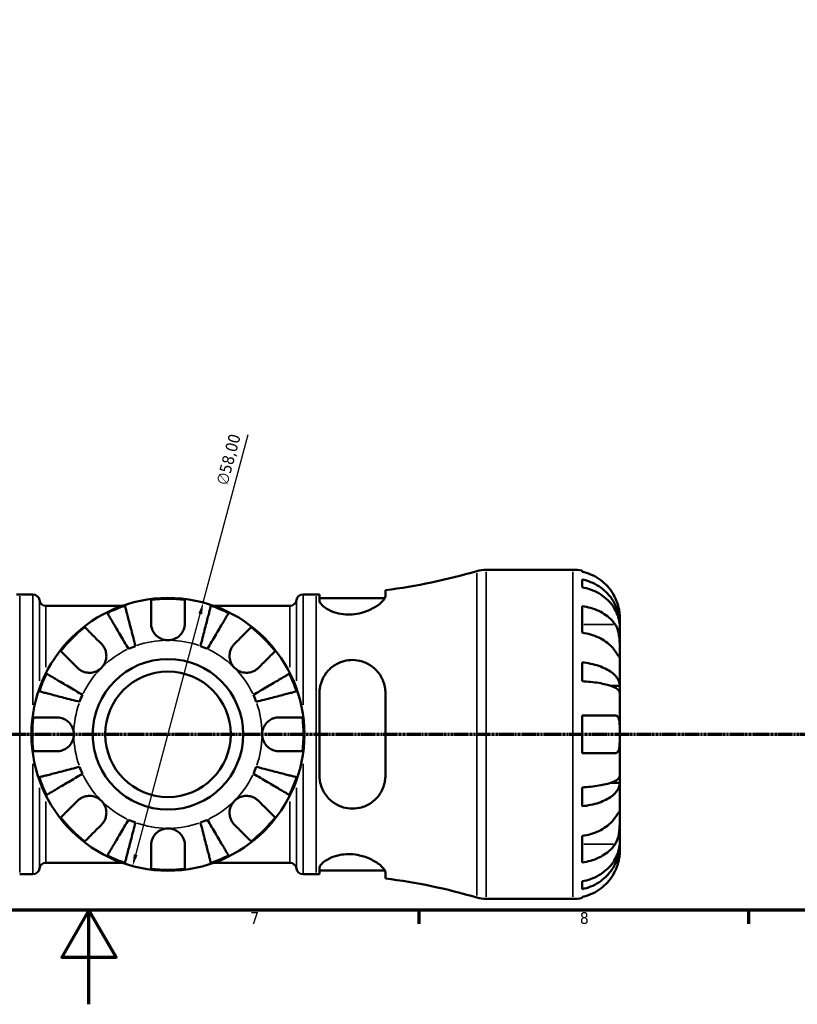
# Model space of a CAD drawing. Header units: millimetres. Extents: x 0 to 902, y 0 to 826.
# Tile 3 of 10: x 406 to 571, y 0 to 209. Entities that reach past the tile are written whole.
import ezdxf

# ---------------------------------------------------------------- set-up
doc = ezdxf.new("R2010")
doc.units = ezdxf.units.MM
doc.linetypes.add('CHAIN', pattern=[0.7087, 0.4724, -0.0591, 0.1181, -0.0591])
for name, color, linetype, lineweight in [('Border (ISO)', 7, 'Continuous', 70), ('Dimension (ISO)', 7, 'Continuous', 25), ('Section Line (ISO)', 7, 'CHAIN', 70), ('Visible (ISO)', 7, 'Continuous', 50), ('Visible Narrow (ISO)', 7, 'Continuous', 35)]:
    doc.layers.add(name, color=color, linetype=linetype, lineweight=lineweight)
doc.styles.add('Note Text (ISO)', font='tahoma.ttf')
doc.dimstyles.new('Default (ISO)', dxfattribs={"dimtxt": 2.5, "dimasz": 2.5, "dimexe": 3.175, "dimexo": 0, "dimgap": 0.762, "dimtad": 1, "dimrnd": 1e-08, "dimzin": 0, "dimtxsty": 'Note Text (ISO)', "dimcen": 0.09, "dimdle": 10, "dimclrd": 256, "dimclre": 256, "dimclrt": 232, "dimazin": 0, "dimtfac": 1.40208, "dimtmove": 0, "dimatfit": 3, "dimfxl": 1, "dimtolj": 1, "dimtzin": 0, "dimlwd": -1, "dimlwe": -1, "dimarcsym": 0})

# ---------------------------------------------------------------- blocks, each defined once
blk = doc.blocks.new('Borders Default Border')
at = {"layer": 'Border (ISO)'}
for p, q in [((490.58, 20), (490.58, 17.1)), ((560.67, 20), (560.67, 17.1))]:
    blk.add_line(p, q, dxfattribs=at)
at = {"layer": 'Border (ISO)', "flags": 128}
for points in [[(20, 20), (20, 574), (821, 574), (821, 20), (20, 20)], [(420.5, 0), (420.5, 20), (414.73, 10), (426.27, 10), (420.5, 20)]]:
    blk.add_lwpolyline(points, dxfattribs=at)
at = {"layer": 'Border (ISO)', "color": 232, "true_color": 0xca0064, "char_height": 2.5, "attachment_point": 7, "style": 'Note Text (ISO)'}
for s, insert in [('7', (454.77, 17.1)), ('8', (524.81, 17.04))]:
    blk.add_mtext(s, dxfattribs=dict(at, insert=insert))
blk = doc.blocks.new('2dTransSection0')
at = {"layer": 'Section Line (ISO)', "linetype": 'CHAIN'}
blk.add_line((168.6, 57.4), (682.2, 57.4), dxfattribs=at)
blk = doc.blocks.new('*D15')
at = {"layer": 'Defpoints', "color": 0, "transparency": 16777216}
for p in [(444.78, 85.41), (429.77, 29.39)]:
    blk.add_point(p, dxfattribs=at)
at = {"layer": 'Dimension (ISO)', "transparency": 16777216}
for p, q in [((444.78, 85.41), (454.36, 121.16)), ((430.42, 31.8), (444.14, 83))]:
    blk.add_line(p, q, dxfattribs=at)
for points in [[(443.74, 83.11), (444.54, 82.89), (444.78, 85.41)], [(430.02, 31.91), (430.82, 31.7), (429.77, 29.39)]]:
    blk.add_solid(points, dxfattribs=at)
at = {"layer": 'Dimension (ISO)', "color": 232, "true_color": 0xca0064, "transparency": 16777216, "insert": (447.48, 110.85), "char_height": 2.5, "attachment_point": 1, "rotation": 75, "style": 'Note Text (ISO)'}
blk.add_mtext('\\A1;∅58,00', dxfattribs=at)

msp = doc.modelspace()

# ---------------------------------------------------------------- linework, layer by layer
at = {"layer": 'Visible (ISO)'}
for p, q in [((504.911, 92.401), (523.279, 92.401)), ((525.279, 92.199), (525.279, 91.968)), ((525.279, 90.318), (525.279, 88.657)), ((483.479, 86.765), (483.479, 88.055)), ((405.779, 87.151), (408.579, 87.151)), ((465.979, 87.151), (468.779, 87.151)), ((469.479, 87.153), (469.479, 85.822)), ((469.479, 86.351), (483.369, 86.351)), ((411.357, 84.701), (427.496, 84.701)), ((447.062, 84.701), (463.201, 84.701)), ((525.279, 84.672), (525.279, 79.015)), ((533.279, 80.792), (533.279, 82.401)), ((533.279, 80.792), (533.254, 80.792)), ((533.279, 80.18), (533.279, 80.792)), ((533.279, 75.079), (533.279, 80.18)), ((533.279, 67.702), (533.279, 75.079)), ((525.279, 72.696), (525.279, 68.687)), ((533.279, 67.702), (531.37, 67.702)), ((533.279, 66.224), (533.279, 67.702)), ((469.479, 66.201), (469.479, 48.601)), ((483.479, 48.601), (483.479, 66.201)), ((533.279, 57.401), (533.279, 66.224)), ((525.279, 61.401), (525.279, 53.401)), ((533.279, 48.578), (533.279, 57.401)), ((533.279, 47.1), (533.279, 48.578)), ((525.279, 46.114), (525.279, 42.106)), ((533.279, 47.1), (531.37, 47.1)), ((533.279, 39.723), (533.279, 47.1)), ((533.279, 34.622), (533.279, 39.723)), ((525.279, 35.787), (525.279, 30.13)), ((533.279, 34.01), (533.254, 34.01)), ((533.279, 34.01), (533.279, 34.622)), ((533.279, 32.401), (533.279, 34.01)), ((411.357, 30.101), (427.496, 30.101)), ((447.062, 30.101), (463.201, 30.101)), ((405.779, 27.651), (408.579, 27.651)), ((465.979, 27.651), (468.779, 27.651)), ((469.479, 28.98), (469.479, 27.649)), ((469.479, 28.451), (483.369, 28.451)), ((483.479, 26.747), (483.479, 28.037)), ((525.279, 26.145), (525.279, 24.484)), ((504.911, 22.401), (523.279, 22.401)), ((525.279, 22.834), (525.279, 22.603))]:
    msp.add_line(p, q, dxfattribs=at)
for radius in [29, 16, 13.333]:
    msp.add_circle((437.279, 57.401), radius, dxfattribs=at)
for centre, radius, start, end in [((468.779, 207.11), 119.959, 277.03881, 286.53458), ((504.911, 85.401), 7, 90, 106.53458), ((523.279, 82.401), 10, 78.46304, 90), ((405.779, 207.11), 119.959, 269.66566, 270), ((408.579, 85.751), 1.4, 7.18076, 90), ((411.357, 86.101), 1.4, 187.18076, 270), ((437.279, 57.401), 28.818, 82.82379, 97.17621), ((463.201, 86.101), 1.4, 270, 352.81924), ((465.979, 85.751), 1.4, 90, 172.81924), ((468.779, 207.11), 119.959, 270, 270.33434), ((437.279, 57.401), 28.818, 108.45768, 116.54232), ((437.279, 57.401), 28.818, 63.45768, 71.54232), ((437.279, 57.401), 28.818, 127.82379, 142.17621), ((437.279, 57.401), 28.818, 37.82379, 52.17621), ((437.279, 57.401), 20, 110.20756, 114.79244), ((437.279, 57.401), 20, 65.20756, 69.79244), ((437.279, 57.401), 28.818, 153.45768, 161.54232), ((437.279, 57.401), 28.818, 18.45768, 26.54232), ((437.279, 57.401), 20, 155.20756, 159.79244), ((437.279, 57.401), 20, 20.20756, 24.79244), ((437.279, 57.401), 28.818, 172.82379, 187.17621), ((437.279, 57.401), 28.818, 352.82379, 7.17621), ((437.279, 57.401), 20, 200.20756, 204.79244), ((437.279, 57.401), 20, 335.20756, 339.79244), ((437.279, 57.401), 28.818, 198.45768, 206.54232), ((437.279, 57.401), 28.818, 333.45768, 341.54232), ((437.279, 57.401), 28.818, 217.82379, 232.17621), ((437.279, 57.401), 20, 245.20756, 249.79244), ((437.279, 57.401), 20, 290.20756, 294.79244), ((437.279, 57.401), 28.818, 307.82379, 322.17621), ((437.279, 57.401), 28.818, 243.45768, 251.54232), ((437.279, 57.401), 28.818, 288.45768, 296.54232), ((411.357, 28.701), 1.4, 90, 172.81924), ((463.201, 28.701), 1.4, 7.18076, 90), ((408.579, 29.051), 1.4, 270, 352.81924), ((437.279, 57.401), 28.818, 262.82379, 277.17621), ((465.979, 29.051), 1.4, 187.18076, 270), ((468.779, -92.308), 119.959, 89.66566, 90), ((468.779, -92.308), 119.959, 73.46542, 82.96119), ((504.911, 29.401), 7, 253.46542, 270), ((523.279, 32.401), 10, 270, 281.53696)]:
    msp.add_arc(centre, radius, start, end, dxfattribs=at)
for points, knots in [([(532.319, 86.401), (532.114, 86.839), (531.866, 87.284), (531.21, 88.27), (530.775, 88.794), (529.901, 89.672), (529.382, 90.107), (528.264, 90.857), (527.665, 91.173), (526.542, 91.64), (525.918, 91.837), (525.279, 91.968)], [4.90264375, 4.90264375, 4.90264375, 4.90264375, 5.04224508, 5.04224508, 5.22854914, 5.22854914, 5.41380406, 5.41380406, 5.59905898, 5.59905898, 5.77859995, 5.77859995, 5.77859995, 5.77859995]), ([(525.279, 90.318), (525.92, 90.191), (526.546, 89.999), (527.671, 89.548), (528.27, 89.243), (529.389, 88.518), (529.908, 88.098), (530.781, 87.251), (531.216, 86.746), (531.964, 85.659), (532.279, 85.076), (532.752, 83.967), (532.955, 83.337), (533.218, 82.051), (533.279, 81.394), (533.279, 80.792)], [0.1897184, 0.1897184, 0.1897184, 0.1897184, 0.3698032, 0.3698032, 0.5549844, 0.5549844, 0.7401655, 0.7401655, 0.9258164, 0.9258164, 1.1114673, 1.1114673, 1.2978252, 1.2978252, 1.484183, 1.484183, 1.484183, 1.484183]), ([(533.279, 80.18), (533.279, 80.715), (533.218, 81.3), (532.955, 82.445), (532.752, 83.005), (532.279, 83.993), (531.964, 84.511), (531.216, 85.478), (530.781, 85.928), (529.908, 86.682), (529.389, 87.056), (528.27, 87.701), (527.671, 87.972), (526.546, 88.374), (525.92, 88.544), (525.279, 88.657)], [4.4593823, 4.4593823, 4.4593823, 4.4593823, 4.6457401, 4.6457401, 4.832098, 4.832098, 5.0177489, 5.0177489, 5.2033998, 5.2033998, 5.388581, 5.388581, 5.5737621, 5.5737621, 5.753847, 5.753847, 5.753847, 5.753847]), ([(433.679, 81.001), (433.679, 81.389), (433.679, 81.781), (433.679, 82.663), (433.679, 83.136), (433.679, 83.926), (433.679, 84.318), (433.679, 84.994), (433.679, 85.278), (433.679, 85.698), (433.679, 85.875), (433.679, 85.993)], [4.42788405, 4.42788405, 4.42788405, 4.42788405, 4.5512464, 4.5512464, 4.71913293, 4.71913293, 4.88586959, 4.88586959, 5.05260626, 5.05260626, 5.21400469, 5.21400469, 5.21400469, 5.21400469]), ([(440.879, 85.993), (440.879, 85.875), (440.879, 85.698), (440.879, 85.278), (440.879, 84.994), (440.879, 84.318), (440.879, 83.926), (440.879, 83.136), (440.879, 82.663), (440.879, 81.781), (440.879, 81.389), (440.879, 81.001)], [0.17075309, 0.17075309, 0.17075309, 0.17075309, 0.33215152, 0.33215152, 0.49888818, 0.49888818, 0.66562485, 0.66562485, 0.83351137, 0.83351137, 0.95687373, 0.95687373, 0.95687373, 0.95687373]), ([(483.479, 86.765), (483.479, 86.653), (483.449, 86.53), (483.251, 86.082), (482.951, 85.717), (482.053, 84.927), (481.433, 84.499), (480.018, 83.765), (479.242, 83.45), (477.762, 83.058), (477.102, 82.944), (475.795, 82.852), (475.169, 82.867), (473.831, 83.023), (473.15, 83.186), (471.763, 83.666), (471.11, 84.008), (470.09, 84.725), (469.735, 85.1), (469.511, 85.573), (469.479, 85.701), (469.479, 85.822)], [-2.4816258, -2.4816258, -2.4816258, -2.4816258, -2.3639652, -2.3639652, -2.0830129, -2.0830129, -1.7804493, -1.7804493, -1.5061822, -1.5061822, -1.302552, -1.302552, -1.1117279, -1.1117279, -0.8809176, -0.8809176, -0.5863009, -0.5863009, -0.2791149, -0.2791149, -0.1563098, -0.1563098, -0.1563098, -0.1563098]), ([(533.279, 82.401), (533.279, 82.401), (533.279, 82.444), (533.276, 82.621), (533.272, 82.763), (533.241, 83.211), (533.203, 83.555), (533.073, 84.231), (533.004, 84.523), (532.847, 85.062), (532.769, 85.3), (532.589, 85.786), (532.487, 86.034), (532.357, 86.319), (532.338, 86.36), (532.319, 86.401)], [-2.77804136, -2.77804136, -2.77804136, -2.77804136, -2.67672151, -2.67672151, -2.56558131, -2.56558131, -2.40960112, -2.40960112, -2.30519389, -2.30519389, -2.22617552, -2.22617552, -2.14450488, -2.14450488, -2.1308178, -2.1308178, -2.1308178, -2.1308178]), ([(428.155, 84.737), (428.185, 84.622), (428.229, 84.45), (428.334, 84.044), (428.405, 83.77), (428.574, 83.117), (428.672, 82.739), (428.869, 81.977), (428.986, 81.523), (429.239, 80.545), (429.374, 80.022), (429.632, 79.024), (429.779, 78.458), (430.078, 77.301), (430.231, 76.711), (430.371, 76.17)], [0.1707455, 0.1707455, 0.1707455, 0.1707455, 0.332894, 0.332894, 0.4995417, 0.4995417, 0.6661895, 0.6661895, 0.8331849, 0.8331849, 1.0001802, 1.0001802, 1.1677267, 1.1677267, 1.3352731, 1.3352731, 1.3352731, 1.3352731]), ([(444.187, 76.17), (444.327, 76.711), (444.48, 77.301), (444.779, 78.458), (444.925, 79.024), (445.184, 80.022), (445.319, 80.545), (445.572, 81.523), (445.689, 81.977), (445.886, 82.739), (445.984, 83.117), (446.153, 83.77), (446.224, 84.044), (446.329, 84.45), (446.373, 84.622), (446.403, 84.737)], [4.0119853, 4.0119853, 4.0119853, 4.0119853, 4.1795318, 4.1795318, 4.3470783, 4.3470783, 4.5140736, 4.5140736, 4.6810689, 4.6810689, 4.8477167, 4.8477167, 5.0143645, 5.0143645, 5.176513, 5.176513, 5.176513, 5.176513]), ([(525.279, 84.672), (525.918, 84.579), (526.542, 84.44), (527.665, 84.11), (528.264, 83.887), (529.382, 83.356), (529.901, 83.049), (530.775, 82.428), (531.21, 82.057), (531.866, 81.36), (532.114, 81.045), (532.319, 80.735)], [0.18972425, 0.18972425, 0.18972425, 0.18972425, 0.36926522, 0.36926522, 0.55452014, 0.55452014, 0.73977506, 0.73977506, 0.92607912, 0.92607912, 1.06568045, 1.06568045, 1.06568045, 1.06568045]), ([(428.892, 75.558), (428.609, 76.039), (428.299, 76.564), (427.693, 77.594), (427.396, 78.098), (426.873, 78.986), (426.599, 79.452), (426.086, 80.322), (425.848, 80.726), (425.448, 81.404), (425.25, 81.741), (424.908, 82.321), (424.765, 82.565), (424.552, 82.927), (424.461, 83.08), (424.401, 83.182)], [4.0119856, 4.0119856, 4.0119856, 4.0119856, 4.1795321, 4.1795321, 4.3470785, 4.3470785, 4.5140739, 4.5140739, 4.6810692, 4.6810692, 4.847717, 4.847717, 5.0143648, 5.0143648, 5.1765132, 5.1765132, 5.1765132, 5.1765132]), ([(450.157, 83.182), (450.097, 83.08), (450.006, 82.927), (449.793, 82.565), (449.65, 82.321), (449.308, 81.741), (449.109, 81.404), (448.71, 80.726), (448.472, 80.322), (447.959, 79.452), (447.685, 78.986), (447.162, 78.098), (446.865, 77.594), (446.259, 76.564), (445.949, 76.039), (445.666, 75.558)], [0.1707455, 0.1707455, 0.1707455, 0.1707455, 0.332894, 0.332894, 0.4995417, 0.4995417, 0.6661895, 0.6661895, 0.8331849, 0.8331849, 1.0001802, 1.0001802, 1.1677267, 1.1677267, 1.3352731, 1.3352731, 1.3352731, 1.3352731]), ([(419.607, 80.164), (419.69, 80.081), (419.816, 79.955), (420.113, 79.658), (420.314, 79.457), (420.791, 78.98), (421.068, 78.703), (421.627, 78.144), (421.961, 77.81), (422.585, 77.186), (422.863, 76.908), (423.137, 76.634)], [0.17075309, 0.17075309, 0.17075309, 0.17075309, 0.33215152, 0.33215152, 0.49888818, 0.49888818, 0.66562485, 0.66562485, 0.83351137, 0.83351137, 0.95687373, 0.95687373, 0.95687373, 0.95687373]), ([(437.279, 77.401), (436.997, 77.401), (436.716, 77.434), (436.151, 77.569), (435.87, 77.675), (435.203, 78.025), (434.846, 78.31), (434.329, 78.91), (434.147, 79.195), (433.87, 79.798), (433.777, 80.11), (433.694, 80.617), (433.679, 80.81), (433.679, 81.001)], [0, 0, 0, 0, 0.08461469, 0.08461469, 0.17434236, 0.17434236, 0.31088758, 0.31088758, 0.41427183, 0.41427183, 0.51665709, 0.51665709, 0.58005471, 0.58005471, 0.58005471, 0.58005471]), ([(440.879, 81.001), (440.879, 80.732), (440.849, 80.459), (440.715, 79.881), (440.603, 79.581), (440.283, 78.986), (440.071, 78.7), (439.488, 78.12), (439.097, 77.859), (438.227, 77.495), (437.755, 77.401), (437.279, 77.401)], [-0.58010577, -0.58010577, -0.58010577, -0.58010577, -0.49097123, -0.49097123, -0.39110552, -0.39110552, -0.28318425, -0.28318425, -0.14288781, -0.14288781, 0, 0, 0, 0]), ([(451.421, 76.634), (451.695, 76.908), (451.973, 77.186), (452.596, 77.81), (452.93, 78.144), (453.49, 78.703), (453.767, 78.98), (454.244, 79.457), (454.445, 79.658), (454.742, 79.955), (454.868, 80.081), (454.951, 80.164)], [4.42788405, 4.42788405, 4.42788405, 4.42788405, 4.5512464, 4.5512464, 4.71913293, 4.71913293, 4.88586959, 4.88586959, 5.05260626, 5.05260626, 5.21400469, 5.21400469, 5.21400469, 5.21400469]), ([(532.319, 80.735), (532.378, 80.648), (532.434, 80.555), (532.595, 80.261), (532.692, 80.046), (532.868, 79.572), (532.944, 79.312), (533.096, 78.657), (533.156, 78.256), (533.247, 77.348), (533.265, 76.851), (533.281, 75.897), (533.279, 75.453), (533.279, 75.079)], [-0.64434498, -0.64434498, -0.64434498, -0.64434498, -0.60308586, -0.60308586, -0.52007987, -0.52007987, -0.43273909, -0.43273909, -0.31000661, -0.31000661, -0.15868997, -0.15868997, 0, 0, 0, 0]), ([(532.319, 75.079), (532.114, 75.389), (531.866, 75.703), (531.21, 76.401), (530.775, 76.771), (529.901, 77.392), (529.382, 77.699), (528.264, 78.23), (527.665, 78.453), (526.542, 78.783), (525.918, 78.922), (525.279, 79.015)], [4.90264375, 4.90264375, 4.90264375, 4.90264375, 5.04224508, 5.04224508, 5.22854914, 5.22854914, 5.41380406, 5.41380406, 5.59905898, 5.59905898, 5.77859995, 5.77859995, 5.77859995, 5.77859995]), ([(423.137, 76.634), (423.225, 76.546), (423.31, 76.452), (423.535, 76.174), (423.664, 75.979), (423.889, 75.552), (423.983, 75.321), (424.149, 74.741), (424.197, 74.388), (424.184, 73.582), (424.092, 73.136), (423.74, 72.279), (423.473, 71.88), (423.137, 71.543)], [-0.58004807, -0.58004807, -0.58004807, -0.58004807, -0.5384523, -0.5384523, -0.46383793, -0.46383793, -0.3862639, -0.3862639, -0.27840269, -0.27840269, -0.14277912, -0.14277912, 0, 0, 0, 0]), ([(451.421, 71.543), (451.238, 71.726), (451.075, 71.929), (450.786, 72.38), (450.664, 72.63), (450.442, 73.258), (450.373, 73.643), (450.361, 74.397), (450.411, 74.758), (450.583, 75.343), (450.678, 75.573), (450.905, 75.997), (451.036, 76.192), (451.258, 76.463), (451.338, 76.551), (451.421, 76.634)], [0, 0, 0, 0, 0.07774953, 0.07774953, 0.16081914, 0.16081914, 0.27783798, 0.27783798, 0.3882896, 0.3882896, 0.46542959, 0.46542959, 0.54035429, 0.54035429, 0.57953204, 0.57953204, 0.57953204, 0.57953204]), ([(418.046, 71.543), (417.772, 71.817), (417.494, 72.095), (416.87, 72.718), (416.536, 73.052), (415.977, 73.612), (415.7, 73.889), (415.222, 74.366), (415.022, 74.567), (414.725, 74.864), (414.599, 74.99), (414.515, 75.073)], [4.42788405, 4.42788405, 4.42788405, 4.42788405, 4.5512464, 4.5512464, 4.71913293, 4.71913293, 4.88586959, 4.88586959, 5.05260626, 5.05260626, 5.21400469, 5.21400469, 5.21400469, 5.21400469]), ([(460.042, 75.073), (459.959, 74.99), (459.833, 74.864), (459.536, 74.567), (459.335, 74.366), (458.858, 73.889), (458.581, 73.612), (458.022, 73.052), (457.688, 72.718), (457.064, 72.095), (456.786, 71.817), (456.512, 71.543)], [0.17075309, 0.17075309, 0.17075309, 0.17075309, 0.33215152, 0.33215152, 0.49888818, 0.49888818, 0.66562485, 0.66562485, 0.83351137, 0.83351137, 0.95687373, 0.95687373, 0.95687373, 0.95687373]), ([(533.279, 75.079), (533.279, 74.869), (533.279, 74.684), (533.277, 74.357), (533.275, 74.22), (533.257, 73.979), (533.237, 73.908), (533.15, 73.906), (533.086, 73.968), (532.93, 74.171), (532.853, 74.28), (532.675, 74.542), (532.576, 74.691), (532.419, 74.928), (532.37, 75.002), (532.319, 75.079)], [0, 0, 0, 0, 0.08884908, 0.08884908, 0.18379648, 0.18379648, 0.31419699, 0.31419699, 0.43784665, 0.43784665, 0.52411276, 0.52411276, 0.60765264, 0.60765264, 0.6434969, 0.6434969, 0.6434969, 0.6434969]), ([(423.137, 71.543), (422.954, 71.36), (422.751, 71.197), (422.3, 70.908), (422.05, 70.786), (421.422, 70.564), (421.037, 70.495), (420.283, 70.483), (419.922, 70.533), (419.337, 70.705), (419.107, 70.8), (418.682, 71.027), (418.488, 71.158), (418.217, 71.38), (418.129, 71.46), (418.046, 71.543)], [0, 0, 0, 0, 0.07774953, 0.07774953, 0.16081914, 0.16081914, 0.27783798, 0.27783798, 0.3882896, 0.3882896, 0.46542959, 0.46542959, 0.54035429, 0.54035429, 0.57953204, 0.57953204, 0.57953204, 0.57953204]), ([(456.512, 71.543), (456.424, 71.454), (456.33, 71.37), (456.052, 71.145), (455.857, 71.016), (455.43, 70.79), (455.199, 70.697), (454.619, 70.531), (454.266, 70.483), (453.46, 70.496), (453.014, 70.588), (452.157, 70.94), (451.758, 71.207), (451.421, 71.543)], [-0.58004807, -0.58004807, -0.58004807, -0.58004807, -0.5384523, -0.5384523, -0.46383793, -0.46383793, -0.3862639, -0.3862639, -0.27840269, -0.27840269, -0.14277912, -0.14277912, 0, 0, 0, 0]), ([(469.479, 66.201), (469.479, 66.491), (469.497, 66.78), (469.638, 67.908), (469.894, 68.717), (470.733, 70.315), (471.362, 71.079), (472.747, 72.174), (473.442, 72.559), (474.806, 73.028), (475.437, 73.153), (476.734, 73.227), (477.38, 73.172), (478.816, 72.852), (479.569, 72.532), (481.086, 71.566), (481.799, 70.856), (482.84, 69.264), (483.193, 68.396), (483.44, 67.053), (483.479, 66.629), (483.479, 66.201)], [-2.456134, -2.456134, -2.456134, -2.456134, -2.3647697, -2.3647697, -2.0962555, -2.0962555, -1.7845008, -1.7845008, -1.5398515, -1.5398515, -1.3458717, -1.3458717, -1.1487813, -1.1487813, -0.8926243, -0.8926243, -0.5682662, -0.5682662, -0.2674273, -0.2674273, -0.1326312, -0.1326312, -0.1326312, -0.1326312]), ([(525.279, 72.696), (525.92, 72.629), (526.546, 72.529), (527.671, 72.292), (528.27, 72.132), (529.389, 71.752), (529.908, 71.532), (530.781, 71.088), (531.216, 70.823), (531.964, 70.253), (532.279, 69.948), (532.752, 69.366), (532.955, 69.036), (533.218, 68.362), (533.279, 68.018), (533.279, 67.702)], [0.1897184, 0.1897184, 0.1897184, 0.1897184, 0.3698032, 0.3698032, 0.5549844, 0.5549844, 0.7401655, 0.7401655, 0.9258164, 0.9258164, 1.1114673, 1.1114673, 1.2978252, 1.2978252, 1.484183, 1.484183, 1.484183, 1.484183]), ([(411.498, 70.279), (411.6, 70.219), (411.753, 70.128), (412.115, 69.915), (412.359, 69.772), (412.939, 69.43), (413.276, 69.231), (413.954, 68.832), (414.358, 68.594), (415.228, 68.081), (415.694, 67.807), (416.582, 67.284), (417.086, 66.987), (418.116, 66.381), (418.641, 66.071), (419.122, 65.788)], [0.1707455, 0.1707455, 0.1707455, 0.1707455, 0.332894, 0.332894, 0.4995417, 0.4995417, 0.6661895, 0.6661895, 0.8331849, 0.8331849, 1.0001802, 1.0001802, 1.1677267, 1.1677267, 1.3352731, 1.3352731, 1.3352731, 1.3352731]), ([(455.436, 65.788), (455.917, 66.071), (456.442, 66.381), (457.472, 66.987), (457.976, 67.284), (458.864, 67.807), (459.33, 68.081), (460.2, 68.594), (460.604, 68.832), (461.282, 69.231), (461.619, 69.43), (462.199, 69.772), (462.443, 69.915), (462.805, 70.128), (462.958, 70.219), (463.06, 70.279)], [4.0119853, 4.0119853, 4.0119853, 4.0119853, 4.1795318, 4.1795318, 4.3470783, 4.3470783, 4.5140736, 4.5140736, 4.6810689, 4.6810689, 4.8477167, 4.8477167, 5.0143645, 5.0143645, 5.176513, 5.176513, 5.176513, 5.176513]), ([(533.279, 66.224), (533.279, 66.38), (533.218, 66.549), (532.955, 66.882), (532.752, 67.045), (532.279, 67.332), (531.964, 67.483), (531.216, 67.764), (530.781, 67.894), (529.908, 68.113), (529.389, 68.222), (528.27, 68.41), (527.671, 68.488), (526.546, 68.605), (525.92, 68.655), (525.279, 68.687)], [4.4593823, 4.4593823, 4.4593823, 4.4593823, 4.6457401, 4.6457401, 4.832098, 4.832098, 5.0177489, 5.0177489, 5.2033998, 5.2033998, 5.388581, 5.388581, 5.5737621, 5.5737621, 5.753847, 5.753847, 5.753847, 5.753847]), ([(418.51, 64.309), (417.969, 64.449), (417.379, 64.602), (416.222, 64.901), (415.656, 65.047), (414.658, 65.306), (414.135, 65.441), (413.157, 65.694), (412.703, 65.811), (411.941, 66.008), (411.563, 66.106), (410.91, 66.275), (410.636, 66.346), (410.23, 66.451), (410.058, 66.495), (409.943, 66.525)], [4.0119853, 4.0119853, 4.0119853, 4.0119853, 4.1795318, 4.1795318, 4.3470783, 4.3470783, 4.5140736, 4.5140736, 4.6810689, 4.6810689, 4.8477167, 4.8477167, 5.0143645, 5.0143645, 5.176513, 5.176513, 5.176513, 5.176513]), ([(464.615, 66.525), (464.5, 66.495), (464.328, 66.451), (463.922, 66.346), (463.648, 66.275), (462.995, 66.106), (462.617, 66.008), (461.855, 65.811), (461.401, 65.694), (460.423, 65.441), (459.9, 65.306), (458.902, 65.047), (458.336, 64.901), (457.179, 64.602), (456.589, 64.449), (456.048, 64.309)], [0.1707455, 0.1707455, 0.1707455, 0.1707455, 0.332894, 0.332894, 0.4995417, 0.4995417, 0.6661895, 0.6661895, 0.8331849, 0.8331849, 1.0001802, 1.0001802, 1.1677267, 1.1677267, 1.3352731, 1.3352731, 1.3352731, 1.3352731]), ([(408.687, 61.001), (408.805, 61.001), (408.982, 61.001), (409.402, 61.001), (409.686, 61.001), (410.362, 61.001), (410.754, 61.001), (411.544, 61.001), (412.017, 61.001), (412.899, 61.001), (413.291, 61.001), (413.679, 61.001)], [0.17075309, 0.17075309, 0.17075309, 0.17075309, 0.33215152, 0.33215152, 0.49888818, 0.49888818, 0.66562485, 0.66562485, 0.83351137, 0.83351137, 0.95687373, 0.95687373, 0.95687373, 0.95687373]), ([(413.679, 61.001), (413.822, 61.001), (413.966, 60.992), (414.326, 60.949), (414.54, 60.903), (414.981, 60.766), (415.205, 60.671), (415.731, 60.38), (416.017, 60.162), (416.58, 59.58), (416.829, 59.201), (417.185, 58.347), (417.279, 57.876), (417.279, 57.401)], [-0.57647647, -0.57647647, -0.57647647, -0.57647647, -0.52968676, -0.52968676, -0.46054026, -0.46054026, -0.38562403, -0.38562403, -0.27730827, -0.27730827, -0.14258086, -0.14258086, 0, 0, 0, 0]), ([(457.279, 57.401), (457.279, 57.681), (457.312, 57.96), (457.447, 58.529), (457.554, 58.814), (457.912, 59.492), (458.205, 59.854), (458.8, 60.357), (459.067, 60.527), (459.559, 60.758), (459.775, 60.835), (460.218, 60.947), (460.444, 60.982), (460.738, 60.999), (460.809, 61.001), (460.879, 61.001)], [-2.49913258, -2.49913258, -2.49913258, -2.49913258, -2.41505436, -2.41505436, -2.32384732, -2.32384732, -2.1841143, -2.1841143, -2.08674766, -2.08674766, -2.01440674, -2.01440674, -1.93994266, -1.93994266, -1.91637503, -1.91637503, -1.91637503, -1.91637503]), ([(460.879, 61.001), (461.267, 61.001), (461.659, 61.001), (462.541, 61.001), (463.014, 61.001), (463.804, 61.001), (464.196, 61.001), (464.872, 61.001), (465.156, 61.001), (465.576, 61.001), (465.753, 61.001), (465.871, 61.001)], [4.42788748, 4.42788748, 4.42788748, 4.42788748, 4.55124983, 4.55124983, 4.71913636, 4.71913636, 4.88587302, 4.88587302, 5.05260969, 5.05260969, 5.21400811, 5.21400811, 5.21400811, 5.21400811]), ([(525.279, 61.401), (525.918, 61.401), (526.542, 61.401), (527.665, 61.401), (528.264, 61.401), (529.382, 61.401), (529.901, 61.401), (530.775, 61.401), (531.21, 61.401), (531.866, 61.401), (532.114, 61.401), (532.319, 61.401)], [0.18972425, 0.18972425, 0.18972425, 0.18972425, 0.36926522, 0.36926522, 0.55452014, 0.55452014, 0.73977506, 0.73977506, 0.92607912, 0.92607912, 1.06568045, 1.06568045, 1.06568045, 1.06568045]), ([(532.319, 61.401), (532.412, 61.401), (532.5, 61.386), (532.655, 61.327), (532.724, 61.285), (532.864, 61.159), (532.931, 61.068), (533.088, 60.756), (533.156, 60.493), (533.247, 59.817), (533.265, 59.399), (533.281, 58.453), (533.279, 57.93), (533.279, 57.401)], [-0.64798358, -0.64798358, -0.64798358, -0.64798358, -0.58129223, -0.58129223, -0.51957432, -0.51957432, -0.44316993, -0.44316993, -0.3085364, -0.3085364, -0.15881239, -0.15881239, 0, 0, 0, 0]), ([(417.279, 57.401), (417.279, 57.121), (417.246, 56.841), (417.111, 56.273), (417.004, 55.988), (416.646, 55.31), (416.353, 54.948), (415.758, 54.445), (415.491, 54.275), (414.999, 54.044), (414.783, 53.967), (414.34, 53.854), (414.114, 53.82), (413.819, 53.803), (413.749, 53.801), (413.679, 53.801)], [-2.49913258, -2.49913258, -2.49913258, -2.49913258, -2.41505436, -2.41505436, -2.32384732, -2.32384732, -2.1841143, -2.1841143, -2.08674766, -2.08674766, -2.01440674, -2.01440674, -1.93994266, -1.93994266, -1.91637503, -1.91637503, -1.91637503, -1.91637503]), ([(460.879, 53.801), (460.736, 53.801), (460.591, 53.809), (460.232, 53.853), (460.018, 53.898), (459.577, 54.036), (459.353, 54.131), (458.827, 54.422), (458.541, 54.64), (457.978, 55.222), (457.729, 55.601), (457.373, 56.455), (457.279, 56.926), (457.279, 57.401)], [-0.57647647, -0.57647647, -0.57647647, -0.57647647, -0.52968676, -0.52968676, -0.46054026, -0.46054026, -0.38562403, -0.38562403, -0.27730827, -0.27730827, -0.14258086, -0.14258086, 0, 0, 0, 0]), ([(533.279, 57.401), (533.279, 57.025), (533.279, 56.651), (533.275, 55.882), (533.269, 55.494), (533.226, 54.805), (533.191, 54.507), (533.078, 54.037), (533.008, 53.859), (532.857, 53.638), (532.791, 53.57), (532.65, 53.472), (532.577, 53.44), (532.441, 53.408), (532.381, 53.401), (532.319, 53.401)], [0, 0, 0, 0, 0.11274969, 0.11274969, 0.24046199, 0.24046199, 0.3630761, 0.3630761, 0.46982648, 0.46982648, 0.53680834, 0.53680834, 0.59738122, 0.59738122, 0.64072731, 0.64072731, 0.64072731, 0.64072731]), ([(413.679, 53.801), (413.291, 53.801), (412.899, 53.801), (412.017, 53.801), (411.544, 53.801), (410.754, 53.801), (410.362, 53.801), (409.686, 53.801), (409.402, 53.801), (408.982, 53.801), (408.805, 53.801), (408.687, 53.801)], [4.42788405, 4.42788405, 4.42788405, 4.42788405, 4.5512464, 4.5512464, 4.71913293, 4.71913293, 4.88586959, 4.88586959, 5.05260626, 5.05260626, 5.21400469, 5.21400469, 5.21400469, 5.21400469]), ([(465.871, 53.801), (465.753, 53.801), (465.576, 53.801), (465.156, 53.801), (464.872, 53.801), (464.196, 53.801), (463.804, 53.801), (463.014, 53.801), (462.541, 53.801), (461.659, 53.801), (461.267, 53.801), (460.879, 53.801)], [0.17075309, 0.17075309, 0.17075309, 0.17075309, 0.33215152, 0.33215152, 0.49888818, 0.49888818, 0.66562485, 0.66562485, 0.83351137, 0.83351137, 0.95687373, 0.95687373, 0.95687373, 0.95687373]), ([(532.319, 53.401), (532.114, 53.401), (531.866, 53.401), (531.21, 53.401), (530.775, 53.401), (529.901, 53.401), (529.382, 53.401), (528.264, 53.401), (527.665, 53.401), (526.542, 53.401), (525.918, 53.401), (525.279, 53.401)], [4.90264375, 4.90264375, 4.90264375, 4.90264375, 5.04224508, 5.04224508, 5.22854914, 5.22854914, 5.41380406, 5.41380406, 5.59905898, 5.59905898, 5.77859995, 5.77859995, 5.77859995, 5.77859995]), ([(409.943, 48.277), (410.058, 48.307), (410.23, 48.351), (410.636, 48.456), (410.91, 48.527), (411.563, 48.696), (411.941, 48.794), (412.703, 48.991), (413.157, 49.108), (414.135, 49.361), (414.658, 49.496), (415.656, 49.754), (416.222, 49.901), (417.379, 50.2), (417.969, 50.353), (418.51, 50.493)], [0.1707455, 0.1707455, 0.1707455, 0.1707455, 0.332894, 0.332894, 0.4995417, 0.4995417, 0.6661895, 0.6661895, 0.8331849, 0.8331849, 1.0001802, 1.0001802, 1.1677267, 1.1677267, 1.3352731, 1.3352731, 1.3352731, 1.3352731]), ([(456.048, 50.493), (456.589, 50.353), (457.179, 50.2), (458.336, 49.901), (458.902, 49.754), (459.9, 49.496), (460.423, 49.361), (461.401, 49.108), (461.855, 48.991), (462.617, 48.794), (462.995, 48.696), (463.648, 48.527), (463.922, 48.456), (464.328, 48.351), (464.5, 48.307), (464.615, 48.277)], [4.0119856, 4.0119856, 4.0119856, 4.0119856, 4.1795321, 4.1795321, 4.3470786, 4.3470786, 4.5140739, 4.5140739, 4.6810692, 4.6810692, 4.847717, 4.847717, 5.0143648, 5.0143648, 5.1765133, 5.1765133, 5.1765133, 5.1765133]), ([(419.122, 49.014), (418.641, 48.731), (418.116, 48.421), (417.086, 47.815), (416.582, 47.518), (415.694, 46.995), (415.228, 46.721), (414.358, 46.208), (413.954, 45.97), (413.276, 45.57), (412.939, 45.372), (412.359, 45.03), (412.115, 44.887), (411.753, 44.674), (411.6, 44.583), (411.498, 44.523)], [4.0119853, 4.0119853, 4.0119853, 4.0119853, 4.1795318, 4.1795318, 4.3470783, 4.3470783, 4.5140736, 4.5140736, 4.6810689, 4.6810689, 4.8477167, 4.8477167, 5.0143645, 5.0143645, 5.176513, 5.176513, 5.176513, 5.176513]), ([(463.06, 44.523), (462.958, 44.583), (462.805, 44.674), (462.443, 44.887), (462.199, 45.03), (461.619, 45.372), (461.282, 45.57), (460.604, 45.97), (460.2, 46.208), (459.33, 46.721), (458.864, 46.995), (457.976, 47.518), (457.472, 47.815), (456.442, 48.421), (455.917, 48.731), (455.436, 49.014)], [0.1707455, 0.1707455, 0.1707455, 0.1707455, 0.332894, 0.332894, 0.4995417, 0.4995417, 0.6661895, 0.6661895, 0.8331849, 0.8331849, 1.0001802, 1.0001802, 1.1677267, 1.1677267, 1.3352731, 1.3352731, 1.3352731, 1.3352731]), ([(483.479, 48.601), (483.479, 48.227), (483.449, 47.857), (483.251, 46.622), (482.951, 45.8), (482.053, 44.267), (481.433, 43.569), (480.018, 42.503), (479.242, 42.109), (477.762, 41.688), (477.102, 41.596), (475.795, 41.606), (475.169, 41.696), (473.831, 42.077), (473.15, 42.399), (471.763, 43.343), (471.11, 44.017), (470.09, 45.585), (469.735, 46.489), (469.511, 47.825), (469.479, 48.212), (469.479, 48.601)], [-2.4816258, -2.4816258, -2.4816258, -2.4816258, -2.3639652, -2.3639652, -2.0830129, -2.0830129, -1.7804493, -1.7804493, -1.5061822, -1.5061822, -1.302552, -1.302552, -1.1117279, -1.1117279, -0.8809176, -0.8809176, -0.5863009, -0.5863009, -0.2791149, -0.2791149, -0.1563098, -0.1563098, -0.1563098, -0.1563098]), ([(525.279, 46.114), (525.92, 46.147), (526.546, 46.197), (527.671, 46.314), (528.27, 46.392), (529.389, 46.58), (529.908, 46.689), (530.781, 46.908), (531.216, 47.038), (531.964, 47.319), (532.279, 47.47), (532.752, 47.757), (532.955, 47.92), (533.218, 48.252), (533.279, 48.422), (533.279, 48.578)], [0.1897184, 0.1897184, 0.1897184, 0.1897184, 0.3698032, 0.3698032, 0.5549844, 0.5549844, 0.7401655, 0.7401655, 0.9258164, 0.9258164, 1.1114673, 1.1114673, 1.2978252, 1.2978252, 1.484183, 1.484183, 1.484183, 1.484183]), ([(533.279, 47.1), (533.279, 46.784), (533.218, 46.44), (532.955, 45.766), (532.752, 45.435), (532.279, 44.854), (531.964, 44.549), (531.216, 43.979), (530.781, 43.714), (529.908, 43.27), (529.389, 43.05), (528.27, 42.669), (527.671, 42.51), (526.546, 42.273), (525.92, 42.173), (525.279, 42.106)], [4.4593823, 4.4593823, 4.4593823, 4.4593823, 4.6457401, 4.6457401, 4.832098, 4.832098, 5.0177489, 5.0177489, 5.2033998, 5.2033998, 5.388581, 5.388581, 5.5737621, 5.5737621, 5.753847, 5.753847, 5.753847, 5.753847]), ([(418.046, 43.259), (418.134, 43.347), (418.228, 43.432), (418.506, 43.657), (418.701, 43.786), (419.128, 44.011), (419.359, 44.105), (419.939, 44.271), (420.292, 44.319), (421.098, 44.306), (421.544, 44.214), (422.401, 43.862), (422.8, 43.595), (423.137, 43.259)], [-0.58004807, -0.58004807, -0.58004807, -0.58004807, -0.5384523, -0.5384523, -0.46383793, -0.46383793, -0.3862639, -0.3862639, -0.27840269, -0.27840269, -0.14277912, -0.14277912, 0, 0, 0, 0]), ([(451.421, 43.259), (451.604, 43.442), (451.807, 43.605), (452.258, 43.894), (452.508, 44.016), (453.136, 44.238), (453.521, 44.307), (454.275, 44.319), (454.636, 44.269), (455.221, 44.097), (455.451, 44.002), (455.875, 43.775), (456.07, 43.644), (456.341, 43.422), (456.429, 43.342), (456.512, 43.259)], [0, 0, 0, 0, 0.07774953, 0.07774953, 0.16081914, 0.16081914, 0.27783798, 0.27783798, 0.3882896, 0.3882896, 0.46542959, 0.46542959, 0.54035429, 0.54035429, 0.57953204, 0.57953204, 0.57953204, 0.57953204]), ([(414.515, 39.729), (414.599, 39.812), (414.725, 39.938), (415.022, 40.235), (415.222, 40.436), (415.7, 40.913), (415.977, 41.19), (416.536, 41.749), (416.87, 42.083), (417.494, 42.707), (417.772, 42.985), (418.046, 43.259)], [0.17075309, 0.17075309, 0.17075309, 0.17075309, 0.33215152, 0.33215152, 0.49888818, 0.49888818, 0.66562485, 0.66562485, 0.83351137, 0.83351137, 0.95687373, 0.95687373, 0.95687373, 0.95687373]), ([(423.137, 43.259), (423.32, 43.076), (423.483, 42.873), (423.772, 42.422), (423.894, 42.172), (424.116, 41.544), (424.185, 41.159), (424.197, 40.405), (424.147, 40.044), (423.975, 39.459), (423.88, 39.229), (423.653, 38.804), (423.522, 38.61), (423.3, 38.339), (423.22, 38.251), (423.137, 38.168)], [0, 0, 0, 0, 0.07774953, 0.07774953, 0.16081914, 0.16081914, 0.27783798, 0.27783798, 0.3882896, 0.3882896, 0.46542959, 0.46542959, 0.54035429, 0.54035429, 0.57953204, 0.57953204, 0.57953204, 0.57953204]), ([(451.421, 38.168), (451.332, 38.256), (451.248, 38.35), (451.023, 38.628), (450.894, 38.823), (450.668, 39.25), (450.575, 39.481), (450.409, 40.061), (450.361, 40.414), (450.374, 41.22), (450.466, 41.666), (450.818, 42.523), (451.085, 42.922), (451.421, 43.259)], [-0.58004807, -0.58004807, -0.58004807, -0.58004807, -0.5384523, -0.5384523, -0.46383793, -0.46383793, -0.3862639, -0.3862639, -0.27840269, -0.27840269, -0.14277912, -0.14277912, 0, 0, 0, 0]), ([(456.512, 43.259), (456.786, 42.985), (457.064, 42.707), (457.688, 42.083), (458.022, 41.749), (458.581, 41.19), (458.858, 40.913), (459.335, 40.436), (459.536, 40.235), (459.833, 39.938), (459.959, 39.812), (460.042, 39.729)], [4.42788405, 4.42788405, 4.42788405, 4.42788405, 4.5512464, 4.5512464, 4.71913293, 4.71913293, 4.88586959, 4.88586959, 5.05260626, 5.05260626, 5.21400469, 5.21400469, 5.21400469, 5.21400469]), ([(532.319, 39.723), (532.378, 39.811), (532.434, 39.896), (532.595, 40.139), (532.692, 40.285), (532.868, 40.543), (532.944, 40.651), (533.096, 40.844), (533.156, 40.9), (533.247, 40.887), (533.265, 40.786), (533.281, 40.393), (533.279, 40.097), (533.279, 39.723)], [-0.64434498, -0.64434498, -0.64434498, -0.64434498, -0.60308586, -0.60308586, -0.52007987, -0.52007987, -0.43273909, -0.43273909, -0.31000661, -0.31000661, -0.15868997, -0.15868997, 0, 0, 0, 0]), ([(423.137, 38.168), (422.863, 37.894), (422.585, 37.616), (421.961, 36.992), (421.627, 36.658), (421.068, 36.099), (420.791, 35.822), (420.314, 35.344), (420.113, 35.144), (419.816, 34.847), (419.69, 34.721), (419.607, 34.637)], [4.42788748, 4.42788748, 4.42788748, 4.42788748, 4.55124983, 4.55124983, 4.71913636, 4.71913636, 4.88587302, 4.88587302, 5.05260969, 5.05260969, 5.21400811, 5.21400811, 5.21400811, 5.21400811]), ([(424.401, 31.62), (424.461, 31.722), (424.552, 31.875), (424.765, 32.237), (424.908, 32.481), (425.25, 33.061), (425.448, 33.398), (425.848, 34.076), (426.086, 34.48), (426.599, 35.35), (426.873, 35.816), (427.396, 36.704), (427.693, 37.208), (428.299, 38.238), (428.609, 38.763), (428.892, 39.244)], [0.1707455, 0.1707455, 0.1707455, 0.1707455, 0.332894, 0.332894, 0.4995417, 0.4995417, 0.6661895, 0.6661895, 0.8331849, 0.8331849, 1.0001802, 1.0001802, 1.1677267, 1.1677267, 1.3352731, 1.3352731, 1.3352731, 1.3352731]), ([(430.371, 38.632), (430.231, 38.091), (430.078, 37.501), (429.779, 36.344), (429.632, 35.778), (429.374, 34.78), (429.239, 34.257), (428.986, 33.279), (428.869, 32.825), (428.672, 32.063), (428.574, 31.685), (428.405, 31.032), (428.334, 30.758), (428.229, 30.352), (428.185, 30.18), (428.155, 30.065)], [4.0119853, 4.0119853, 4.0119853, 4.0119853, 4.1795318, 4.1795318, 4.3470783, 4.3470783, 4.5140736, 4.5140736, 4.681069, 4.681069, 4.8477167, 4.8477167, 5.0143645, 5.0143645, 5.176513, 5.176513, 5.176513, 5.176513]), ([(446.403, 30.065), (446.373, 30.18), (446.329, 30.352), (446.224, 30.758), (446.153, 31.032), (445.984, 31.685), (445.886, 32.063), (445.689, 32.825), (445.572, 33.279), (445.319, 34.257), (445.184, 34.78), (444.925, 35.778), (444.779, 36.344), (444.48, 37.501), (444.327, 38.091), (444.187, 38.632)], [0.1707455, 0.1707455, 0.1707455, 0.1707455, 0.332894, 0.332894, 0.4995417, 0.4995417, 0.6661895, 0.6661895, 0.8331849, 0.8331849, 1.0001802, 1.0001802, 1.1677267, 1.1677267, 1.3352731, 1.3352731, 1.3352731, 1.3352731]), ([(445.666, 39.244), (445.949, 38.763), (446.259, 38.238), (446.865, 37.208), (447.162, 36.704), (447.685, 35.816), (447.959, 35.35), (448.472, 34.48), (448.71, 34.076), (449.109, 33.398), (449.308, 33.061), (449.65, 32.481), (449.793, 32.237), (450.006, 31.875), (450.097, 31.722), (450.157, 31.62)], [4.0119853, 4.0119853, 4.0119853, 4.0119853, 4.1795318, 4.1795318, 4.3470783, 4.3470783, 4.5140736, 4.5140736, 4.6810689, 4.6810689, 4.8477167, 4.8477167, 5.0143645, 5.0143645, 5.176513, 5.176513, 5.176513, 5.176513]), ([(454.951, 34.637), (454.868, 34.721), (454.742, 34.847), (454.445, 35.144), (454.244, 35.344), (453.767, 35.822), (453.49, 36.099), (452.93, 36.658), (452.596, 36.992), (451.973, 37.616), (451.695, 37.894), (451.421, 38.168)], [0.17075309, 0.17075309, 0.17075309, 0.17075309, 0.33215152, 0.33215152, 0.49888818, 0.49888818, 0.66562485, 0.66562485, 0.83351137, 0.83351137, 0.95687373, 0.95687373, 0.95687373, 0.95687373]), ([(525.279, 35.787), (525.918, 35.879), (526.542, 36.019), (527.665, 36.349), (528.264, 36.572), (529.382, 37.103), (529.901, 37.41), (530.775, 38.031), (531.21, 38.401), (531.866, 39.099), (532.114, 39.413), (532.319, 39.723)], [0.18972425, 0.18972425, 0.18972425, 0.18972425, 0.36926522, 0.36926522, 0.55452014, 0.55452014, 0.73977506, 0.73977506, 0.92607912, 0.92607912, 1.06568045, 1.06568045, 1.06568045, 1.06568045]), ([(533.279, 39.723), (533.279, 39.514), (533.279, 39.282), (533.277, 38.764), (533.275, 38.477), (533.257, 37.767), (533.237, 37.336), (533.15, 36.494), (533.086, 36.091), (532.93, 35.44), (532.853, 35.185), (532.675, 34.716), (532.576, 34.502), (532.419, 34.223), (532.37, 34.143), (532.319, 34.066)], [0, 0, 0, 0, 0.08884908, 0.08884908, 0.18379648, 0.18379648, 0.31419699, 0.31419699, 0.43784665, 0.43784665, 0.52411276, 0.52411276, 0.60765264, 0.60765264, 0.6434969, 0.6434969, 0.6434969, 0.6434969]), ([(433.679, 33.801), (433.679, 33.944), (433.687, 34.088), (433.731, 34.448), (433.776, 34.662), (433.914, 35.103), (434.009, 35.327), (434.3, 35.853), (434.518, 36.139), (435.1, 36.702), (435.479, 36.951), (436.333, 37.307), (436.804, 37.401), (437.279, 37.401)], [-0.57647647, -0.57647647, -0.57647647, -0.57647647, -0.52968676, -0.52968676, -0.46054026, -0.46054026, -0.38562403, -0.38562403, -0.27730827, -0.27730827, -0.14258086, -0.14258086, 0, 0, 0, 0]), ([(437.279, 37.401), (437.559, 37.401), (437.838, 37.368), (438.407, 37.233), (438.692, 37.126), (439.37, 36.768), (439.732, 36.475), (440.235, 35.88), (440.405, 35.613), (440.636, 35.121), (440.713, 34.905), (440.825, 34.462), (440.86, 34.236), (440.877, 33.941), (440.879, 33.871), (440.879, 33.801)], [-2.49913258, -2.49913258, -2.49913258, -2.49913258, -2.41505436, -2.41505436, -2.32384732, -2.32384732, -2.1841143, -2.1841143, -2.08674766, -2.08674766, -2.01440674, -2.01440674, -1.93994266, -1.93994266, -1.91637503, -1.91637503, -1.91637503, -1.91637503]), ([(433.679, 28.809), (433.679, 28.927), (433.679, 29.104), (433.679, 29.524), (433.679, 29.808), (433.679, 30.484), (433.679, 30.876), (433.679, 31.666), (433.679, 32.139), (433.679, 33.021), (433.679, 33.413), (433.679, 33.801)], [0.17075309, 0.17075309, 0.17075309, 0.17075309, 0.33215152, 0.33215152, 0.49888818, 0.49888818, 0.66562485, 0.66562485, 0.83351137, 0.83351137, 0.95687373, 0.95687373, 0.95687373, 0.95687373]), ([(440.879, 33.801), (440.879, 33.413), (440.879, 33.021), (440.879, 32.139), (440.879, 31.666), (440.879, 30.876), (440.879, 30.484), (440.879, 29.808), (440.879, 29.524), (440.879, 29.104), (440.879, 28.927), (440.879, 28.809)], [4.4278842, 4.4278842, 4.4278842, 4.4278842, 4.55124655, 4.55124655, 4.71913307, 4.71913307, 4.88586974, 4.88586974, 5.0526064, 5.0526064, 5.21400483, 5.21400483, 5.21400483, 5.21400483]), ([(525.279, 26.145), (525.92, 26.258), (526.546, 26.428), (527.671, 26.83), (528.27, 27.101), (529.389, 27.746), (529.908, 28.12), (530.781, 28.874), (531.216, 29.324), (531.964, 30.291), (532.279, 30.809), (532.752, 31.797), (532.955, 32.357), (533.218, 33.502), (533.279, 34.087), (533.279, 34.622)], [0.1897184, 0.1897184, 0.1897184, 0.1897184, 0.3698032, 0.3698032, 0.5549844, 0.5549844, 0.7401655, 0.7401655, 0.9258164, 0.9258164, 1.1114673, 1.1114673, 1.2978252, 1.2978252, 1.484183, 1.484183, 1.484183, 1.484183]), ([(532.319, 34.066), (532.114, 33.756), (531.866, 33.442), (531.21, 32.744), (530.775, 32.374), (529.901, 31.753), (529.382, 31.446), (528.264, 30.915), (527.665, 30.692), (526.542, 30.362), (525.918, 30.223), (525.279, 30.13)], [4.90264375, 4.90264375, 4.90264375, 4.90264375, 5.04224508, 5.04224508, 5.22854914, 5.22854914, 5.41380406, 5.41380406, 5.59905898, 5.59905898, 5.77859995, 5.77859995, 5.77859995, 5.77859995]), ([(533.279, 34.01), (533.279, 33.408), (533.218, 32.751), (532.955, 31.465), (532.752, 30.835), (532.279, 29.726), (531.964, 29.143), (531.216, 28.056), (530.781, 27.551), (529.908, 26.704), (529.389, 26.284), (528.27, 25.559), (527.671, 25.254), (526.546, 24.803), (525.92, 24.611), (525.279, 24.484)], [4.4593823, 4.4593823, 4.4593823, 4.4593823, 4.6457401, 4.6457401, 4.832098, 4.832098, 5.0177489, 5.0177489, 5.2033998, 5.2033998, 5.388581, 5.388581, 5.5737621, 5.5737621, 5.753847, 5.753847, 5.753847, 5.753847]), ([(469.479, 28.98), (469.479, 29.07), (469.497, 29.164), (469.638, 29.551), (469.894, 29.87), (470.733, 30.567), (471.362, 30.944), (472.747, 31.498), (473.442, 31.698), (474.806, 31.909), (475.437, 31.948), (476.734, 31.9), (477.38, 31.813), (478.816, 31.489), (479.569, 31.22), (481.086, 30.517), (481.799, 30.061), (482.84, 29.207), (483.193, 28.807), (483.44, 28.308), (483.479, 28.165), (483.479, 28.037)], [-2.456134, -2.456134, -2.456134, -2.456134, -2.3647697, -2.3647697, -2.0962555, -2.0962555, -1.7845008, -1.7845008, -1.5398515, -1.5398515, -1.3458717, -1.3458717, -1.1487813, -1.1487813, -0.8926243, -0.8926243, -0.5682662, -0.5682662, -0.2674273, -0.2674273, -0.1326312, -0.1326312, -0.1326312, -0.1326312]), ([(532.319, 28.401), (532.388, 28.548), (532.453, 28.695), (532.614, 29.081), (532.704, 29.318), (532.869, 29.809), (532.943, 30.06), (533.095, 30.658), (533.157, 30.987), (533.247, 31.622), (533.265, 31.9), (533.281, 32.296), (533.279, 32.401), (533.279, 32.401)], [-0.64008532, -0.64008532, -0.64008532, -0.64008532, -0.59222185, -0.59222185, -0.51595037, -0.51595037, -0.43235608, -0.43235608, -0.30863031, -0.30863031, -0.15844955, -0.15844955, 0, 0, 0, 0]), ([(525.279, 22.834), (525.918, 22.965), (526.542, 23.162), (527.665, 23.629), (528.264, 23.944), (529.382, 24.695), (529.901, 25.13), (530.775, 26.007), (531.21, 26.531), (531.866, 27.518), (532.114, 27.963), (532.319, 28.401)], [0.18972425, 0.18972425, 0.18972425, 0.18972425, 0.36926522, 0.36926522, 0.55452014, 0.55452014, 0.73977506, 0.73977506, 0.92607912, 0.92607912, 1.06568045, 1.06568045, 1.06568045, 1.06568045])]:
    msp.add_open_spline(points, degree=3, knots=knots, dxfattribs=at)
at = {"layer": 'Visible Narrow (ISO)'}
for p, q in [((502.919, 23.118), (502.919, 91.684)), ((504.911, 91.97), (504.911, 22.832)), ((523.279, 22.832), (523.279, 91.97)), ((405.779, 28.017), (405.779, 86.785)), ((408.579, 63.656), (408.579, 87.075)), ((409.968, 68.772), (409.968, 85.873)), ((464.59, 85.873), (464.59, 68.772)), ((465.979, 87.075), (465.979, 63.656)), ((468.779, 28.017), (468.779, 86.785)), ((411.357, 84.662), (411.357, 71.673)), ((463.201, 71.673), (463.201, 84.662)), ((531.967, 80.735), (525.631, 80.735)), ((408.579, 27.727), (408.579, 51.146)), ((465.979, 51.146), (465.979, 27.727)), ((409.968, 28.929), (409.968, 46.03)), ((464.59, 46.03), (464.59, 28.929)), ((411.357, 43.129), (411.357, 30.14)), ((463.201, 30.14), (463.201, 43.129)), ((531.967, 34.066), (525.631, 34.066))]:
    msp.add_line(p, q, dxfattribs=at)
for start, end in [(115.80282, 133.98962), (91.01038, 109.19718), (70.80282, 88.98962), (46.01038, 64.19718), (136.01038, 154.19718), (25.80282, 43.98962), (160.80282, 178.98962), (1.01038, 19.19718), (181.01038, 199.19718), (340.80282, 358.98962), (205.80282, 223.98962), (316.01038, 334.19718), (226.01038, 244.19718), (295.80282, 313.98962), (250.80282, 268.98962), (271.01038, 289.19718)]:
    msp.add_arc((437.279, 57.401), 20, start, end, dxfattribs=at)

# ---------------------------------------------------------------- block references
msp.add_blockref('Borders Default Border', (0, 0))
at = {"layer": 'Section Line (ISO)'}
msp.add_blockref('2dTransSection0', (0, 0), dxfattribs=at)

# ---------------------------------------------------------------- dimensions: what is measured, and where the dimension line sits
at = {"layer": 'Dimension (ISO)'}
dim = msp.add_diameter_dim_2p(p1=(429.773, 29.389), p2=(444.785, 85.413), dimstyle='Default (ISO)', override={"dimdec": 2, "dimlfac": 1, "dimtp": 0, "dimtm": 0, "dimtdec": 2, "dimatfit": 2}, dxfattribs=at)
dim.commit()
dim.dimension.update_dxf_attribs({"geometry": '*D15', "text_midpoint": (452.745, 115.122), "dimtype": 163})

doc.saveas('drawing.dxf')
